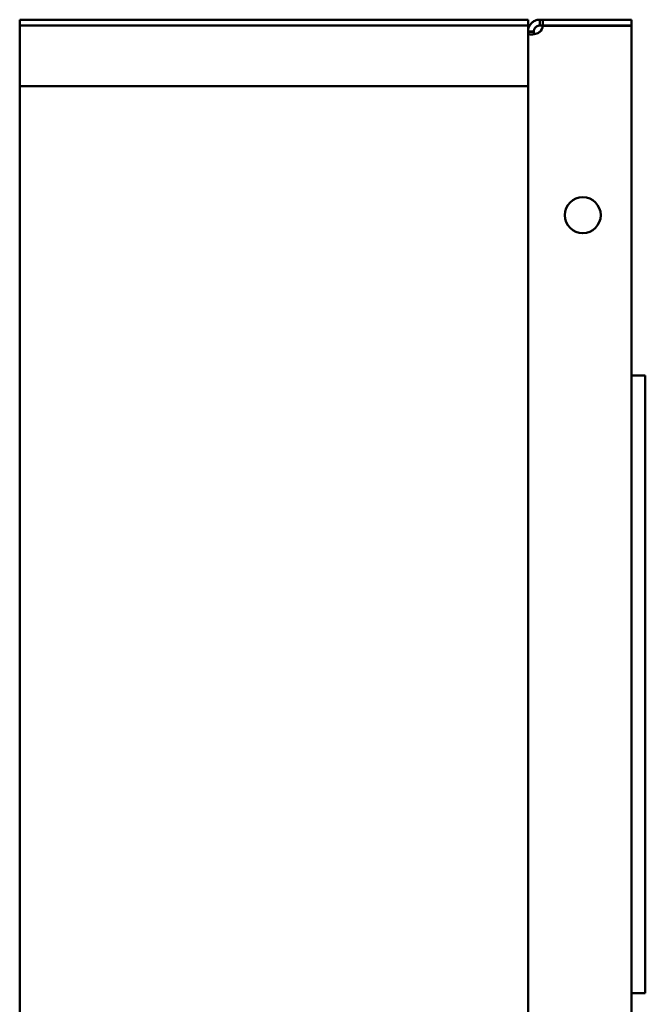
# Model space of a CAD drawing. Header units: millimetres. Extents: x 661 to 1019, y 403 to 785.
# Tile 5 of 5: x 859 to 1019, y 533 to 785. Entities that reach past the tile are written whole.
import ezdxf

# ---------------------------------------------------------------- set-up
doc = ezdxf.new("R2010")
doc.units = ezdxf.units.MM
doc.header["$LTSCALE"] = 4
doc.layers.add('Widoczne (ISO)', color=7, linetype='Continuous', lineweight=50)

msp = doc.modelspace()

# ---------------------------------------------------------------- linework, layer by layer
at = {"layer": 'Widoczne (ISO)'}
for p, q in [((859, 785), (859, 783.5)), ((989, 785), (859, 785)), ((859, 783.5), (859, 782)), ((989, 783.5), (859, 783.5)), ((989, 785), (989, 783.5)), ((989, 783.5), (989, 782)), ((992, 785), (992.79, 785)), ((992, 784.12), (992, 785)), ((992, 783.5), (992, 784.12)), ((992.79, 783.5), (992, 783.5)), ((992.79, 785), (992.79, 783.5)), ((1015.5, 785), (992.79, 785)), ((992.79, 783.5), (1015.5, 783.5)), ((1015.5, 783.4), (992.79, 783.4)), ((1015.5, 783.5), (1015.5, 785)), ((1015.5, 783.4), (1015.5, 404.6)), ((859, 781.86), (859, 406.14)), ((989, 781.86), (989, 782)), ((989, 782), (989.88, 782)), ((989, 406.14), (989, 781.86)), ((989.88, 781.86), (989, 781.86)), ((989.88, 782), (990.5, 782)), ((990.5, 781.86), (989.88, 781.86)), ((990.5, 782), (990.5, 781.86)), ((859, 768.04), (989, 768.04)), ((1019, 694), (1015.5, 694)), ((1019, 536), (1019, 694)), ((1015.5, 536), (1019, 536))]:
    msp.add_line(p, q, dxfattribs=at)
msp.add_circle((1003, 735), 4.6, dxfattribs=at)
msp.add_arc((990.3, 783.7), 2.5, 312.7331, 353.1896, dxfattribs=at)
for points, knots in [([(989, 782), (989, 782.17), (989.01, 782.41), (989.14, 782.94), (989.23, 783.17), (989.5, 783.68), (989.7, 783.95), (990.18, 784.41), (990.45, 784.59), (990.95, 784.82), (991.17, 784.89), (991.59, 784.98), (991.8, 785), (992, 785)], [0, 0, 0, 0, 0.0618346, 0.0618346, 0.1117322, 0.1117322, 0.1756342, 0.1756342, 0.2395675, 0.2395675, 0.2842873, 0.2842873, 0.3306237, 0.3306237, 0.3306237, 0.3306237]), ([(992, 783.5), (991.96, 783.5), (991.92, 783.5), (991.83, 783.49), (991.78, 783.49), (991.67, 783.46), (991.58, 783.44), (991.42, 783.38), (991.36, 783.36), (991.2, 783.27), (991.09, 783.2), (990.91, 783.04), (990.83, 782.94), (990.69, 782.74), (990.63, 782.63), (990.58, 782.47), (990.56, 782.43), (990.53, 782.32), (990.52, 782.25), (990.51, 782.16), (990.5, 782.13), (990.5, 782.06), (990.5, 782.03), (990.5, 782)], [-0.299104, -0.299104, -0.299104, -0.299104, -0.2724841, -0.2724841, -0.2470782, -0.2470782, -0.2084788, -0.2084788, -0.1872978, -0.1872978, -0.1494604, -0.1494604, -0.1122022, -0.1122022, -0.072023, -0.072023, -0.0555961, -0.0555961, -0.0293449, -0.0293449, -0.0149326, -0.0149326, 0, 0, 0, 0]), ([(992, 781.86), (991.83, 781.75), (991.59, 781.61), (991.06, 781.4), (990.83, 781.33), (990.32, 781.22), (990.05, 781.19), (989.59, 781.2), (989.41, 781.24), (989.18, 781.37), (989.11, 781.44), (989.02, 781.62), (989, 781.73), (989, 781.86)], [-0.519596, -0.519596, -0.519596, -0.519596, -0.422419, -0.422419, -0.3440019, -0.3440019, -0.2435758, -0.2435758, -0.1431007, -0.1431007, -0.0728206, -0.0728206, 0, 0, 0, 0]), ([(990.5, 781.86), (990.5, 781.81), (990.5, 781.75), (990.51, 781.66), (990.51, 781.61), (990.54, 781.51), (990.56, 781.44), (990.61, 781.34), (990.63, 781.32), (990.66, 781.3)], [0, 0, 0, 0, 0.02006472, 0.02006472, 0.03921439, 0.03921439, 0.06830871, 0.06830871, 0.08159063, 0.08159063, 0.08159063, 0.08159063])]:
    msp.add_open_spline(points, degree=3, knots=knots, dxfattribs=at)

doc.saveas('drawing.dxf')
